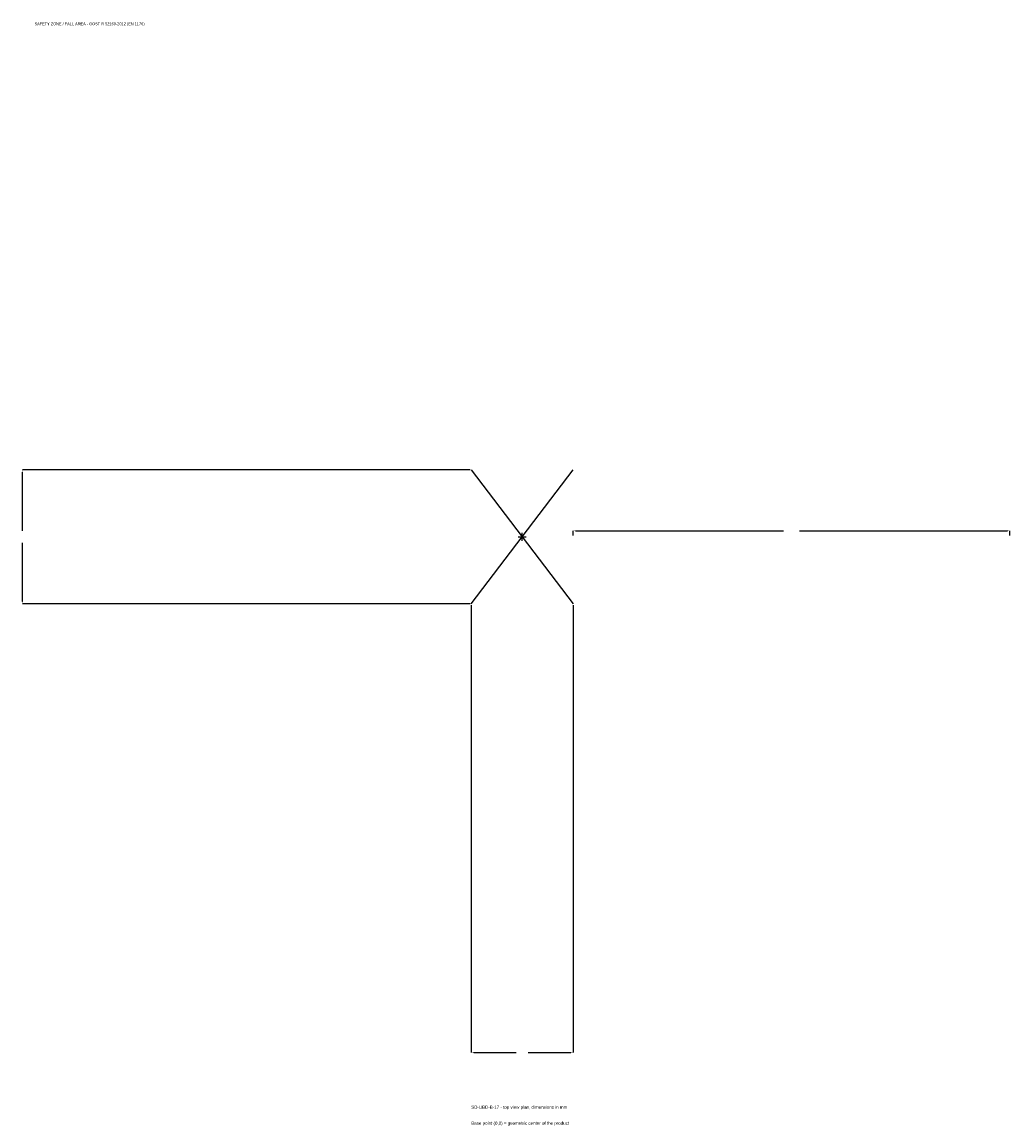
# Model space of a CAD drawing. Extents: x -1718 to 1675, y -2024 to 1768.
import ezdxf

# ---------------------------------------------------------------- set-up
doc = ezdxf.new("R2010")
doc.units = 0
for name, color, linetype in [('GP_MAF_zona_bezopasnosti', 1, 'Continuous'), ('ZSK_DANNYE', 3, 'Continuous'), ('ZSK_KONTUR', 7, 'Continuous'), ('ZSK_RAZMERY', 8, 'Continuous')]:
    doc.layers.add(name, color=color, linetype=linetype)
doc.dimstyles.new('ORION', dxfattribs={"dimtxt": 13.8, "dimasz": 8.28, "dimexe": 1.25, "dimexo": 4.14, "dimtad": 1, "dimcen": 2.5, "dimazin": 3, "dimtfac": 1, "dimtmove": 0, "dimatfit": 3})

# ---------------------------------------------------------------- blocks, each defined once
blk = doc.blocks.new('_CLOSEDFILLED')
at = {"color": 0, "linetype": 'BYBLOCK'}
blk.add_solid([(-1, 0.16), (0, 0), (-1, -0.16)], dxfattribs=at)
blk = doc.blocks.new('*D1')
for p, q in [((-175, -234.14), (-175, -1771.4)), ((175, -234.14), (175, -1771.4)), ((-166.72, -1771.4), (-20.7, -1771.4)), ((20.7, -1771.4), (166.72, -1771.4))]:
    blk.add_line(p, q)
at = {"layer": 'Defpoints'}
for p in [(-175, -230), (175, -230), (-175, -1771.4)]:
    blk.add_point(p, dxfattribs=at)
at = {"layer": 'ZSK_RAZMERY', "xscale": 8.28, "yscale": 8.28, "rotation": 180}
blk.add_blockref('_CLOSEDFILLED', (-175, -1771.4), dxfattribs=at)
at = {"layer": 'ZSK_RAZMERY', "xscale": 8.28, "yscale": 8.28}
blk.add_blockref('_CLOSEDFILLED', (175, -1771.4), dxfattribs=at)
blk = doc.blocks.new('*D2')
for p, q in [((-179.14, 230), (-1716.4, 230)), ((-1716.4, 20.7), (-1716.4, 221.72)), ((-1716.4, -221.72), (-1716.4, -20.7)), ((-179.14, -230), (-1716.4, -230))]:
    blk.add_line(p, q)
at = {"layer": 'Defpoints'}
for p in [(-175, 230), (-1716.4, -230), (-175, -230)]:
    blk.add_point(p, dxfattribs=at)
at = {"layer": 'ZSK_RAZMERY', "xscale": 8.28, "yscale": 8.28}
for p, rotation in [((-1716.4, 230), 90), ((-1716.4, -230), 270)]:
    blk.add_blockref('_CLOSEDFILLED', p, dxfattribs=dict(at, rotation=rotation))
blk = doc.blocks.new('*D3')
for p, q in [((175, 4.14), (175, 20.7)), ((183.28, 20.7), (897.4, 20.7)), ((952.6, 20.7), (1666.72, 20.7)), ((1675, 4.14), (1675, 20.7))]:
    blk.add_line(p, q)
at = {"layer": 'Defpoints'}
for p in [(175, 20.7), (175, 0), (1675, 0)]:
    blk.add_point(p, dxfattribs=at)
at = {"layer": 'ZSK_RAZMERY', "xscale": 8.28, "yscale": 8.28, "rotation": 180}
blk.add_blockref('_CLOSEDFILLED', (175, 20.7), dxfattribs=at)
at = {"layer": 'ZSK_RAZMERY', "xscale": 8.28, "yscale": 8.28}
blk.add_blockref('_CLOSEDFILLED', (1675, 20.7), dxfattribs=at)
blk = doc.blocks.new('B1')
at = {"layer": 'ZSK_KONTUR'}
for p, q in [((-175, -230), (175, 230)), ((-175, 230), (175, -230))]:
    blk.add_line(p, q, dxfattribs=at)
at = {"layer": 'ZSK_RAZMERY'}
for p, q in [((-14, 0), (14, 0)), ((0, -14), (0, 14))]:
    blk.add_line(p, q, dxfattribs=at)
at = {"layer": 'GP_MAF_zona_bezopasnosti', "color": 1}
blk.add_text('SAFETY ZONE / FALL AREA - GOST R 52169-2012 (EN 1176)', height=9.66, dxfattribs=at).set_placement((-1675, 1757.6))
at = {"layer": 'ZSK_RAZMERY'}
dim = blk.add_linear_dim(base=(-1716.4, -230), p1=(-175, -230), p2=(-175, 230), angle=90, dimstyle='ORION', dxfattribs=at)
dim.commit()
dim.dimension.update_dxf_attribs({"geometry": '*D2', "text_midpoint": (-1716.4, 0)})
for base, p1, p2, picture, middle in [((175, 20.7), (175, 0), (1675, 0), '*D3', (925, 20.7)), ((-175, -1771.4), (-175, -230), (175, -230), '*D1', (0, -1771.4))]:
    dim = blk.add_linear_dim(base=base, p1=p1, p2=p2, dimstyle='ORION', dxfattribs=at)
    dim.commit()
    dim.dimension.update_dxf_attribs({"geometry": picture, "text_midpoint": middle})

msp = doc.modelspace()

# ---------------------------------------------------------------- block references
msp.add_blockref('B1', (0, 0))

# ---------------------------------------------------------------- texts
at = {"layer": 'ZSK_DANNYE', "color": 3}
msp.add_text('SD-UBD-B-17 - top view plan, dimensions in mm', height=11.04, dxfattribs=at).set_placement((-175, -1964.6))
at = {"layer": 'ZSK_DANNYE', "color": 7}
msp.add_text('Base point (0,0) = geometric center of the product', height=11.04, dxfattribs=at).set_placement((-175, -2019.8))

doc.saveas('drawing.dxf')
